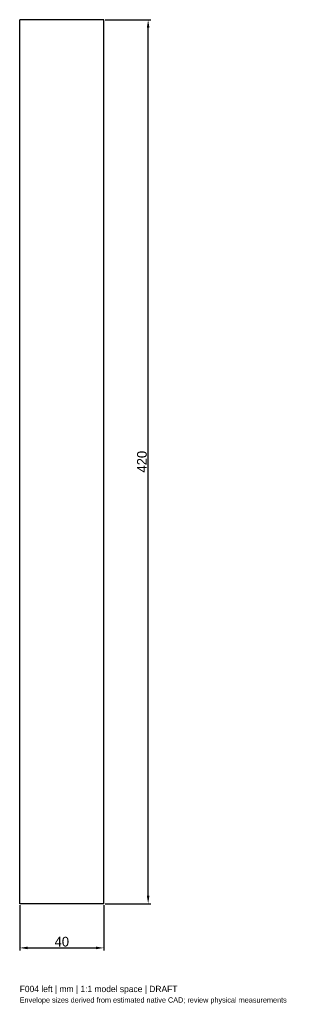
# Model space of a CAD drawing. Header units: millimetres. Extents: x -20 to 110, y -258 to 210.
import ezdxf

# ---------------------------------------------------------------- set-up
doc = ezdxf.new("R2010")
doc.units = ezdxf.units.MM
doc.linetypes.add('HIDDEN', pattern=[9.525, 6.35, -3.175])
for name, color, linetype in [('ANNOTATIONS', 7, 'Continuous'), ('DIMENSIONS', 7, 'Continuous'), ('HIDDEN', 8, 'HIDDEN'), ('VISIBLE', 7, 'Continuous')]:
    doc.layers.add(name, color=color, linetype=linetype)
doc.dimstyles.get("Standard").update_dxf_attribs({"dimtxt": 2.5, "dimasz": 2.5, "dimexe": 1.25, "dimexo": 0.625, "dimtad": 1, "dimcen": 2.5, "dimazin": 3, "dimtfac": 1, "dimtmove": 0, "dimatfit": 3})

msp = doc.modelspace()

# ---------------------------------------------------------------- linework, layer by layer
at = {"layer": 'HIDDEN'}
for p, q in [((20, 210), (-20, 210)), ((-20, -210), (-20, 210)), ((20, -210), (20, 210)), ((20, -210), (-20, -210))]:
    msp.add_line(p, q, dxfattribs=at)
at = {"layer": 'VISIBLE'}
for p, q in [((20, 210), (-20, 210)), ((-20, -210), (-20, 210)), ((20, -210), (20, 210)), ((20, -210), (-20, -210))]:
    msp.add_line(p, q, dxfattribs=at)

# ---------------------------------------------------------------- texts
at = {"layer": 'ANNOTATIONS'}
for s, height, p in [('F004 left | mm | 1:1 model space | DRAFT', 3, (-20, -252)), ('Envelope sizes derived from estimated native CAD; review physical measurements', 2.5, (-20, -257))]:
    msp.add_text(s, height=height, dxfattribs=at).set_placement(p)

# ---------------------------------------------------------------- dimensions: what is measured, and where the dimension line sits
at = {"layer": 'DIMENSIONS'}
msp.add_linear_dim(base=(41, -210), p1=(20, -210), p2=(20, 210), angle=90, dimstyle='Standard', override={"dimtxt": 4.62, "dimasz": 3.78, "dimtad": 1, "dimdec": 2}, dxfattribs=at).render()
msp.add_linear_dim(base=(-20, -231), p1=(-20, -210), p2=(20, -210), dimstyle='Standard', override={"dimtxt": 4.62, "dimasz": 3.78, "dimtad": 1, "dimdec": 2}, dxfattribs=at).render()

doc.saveas('drawing.dxf')
